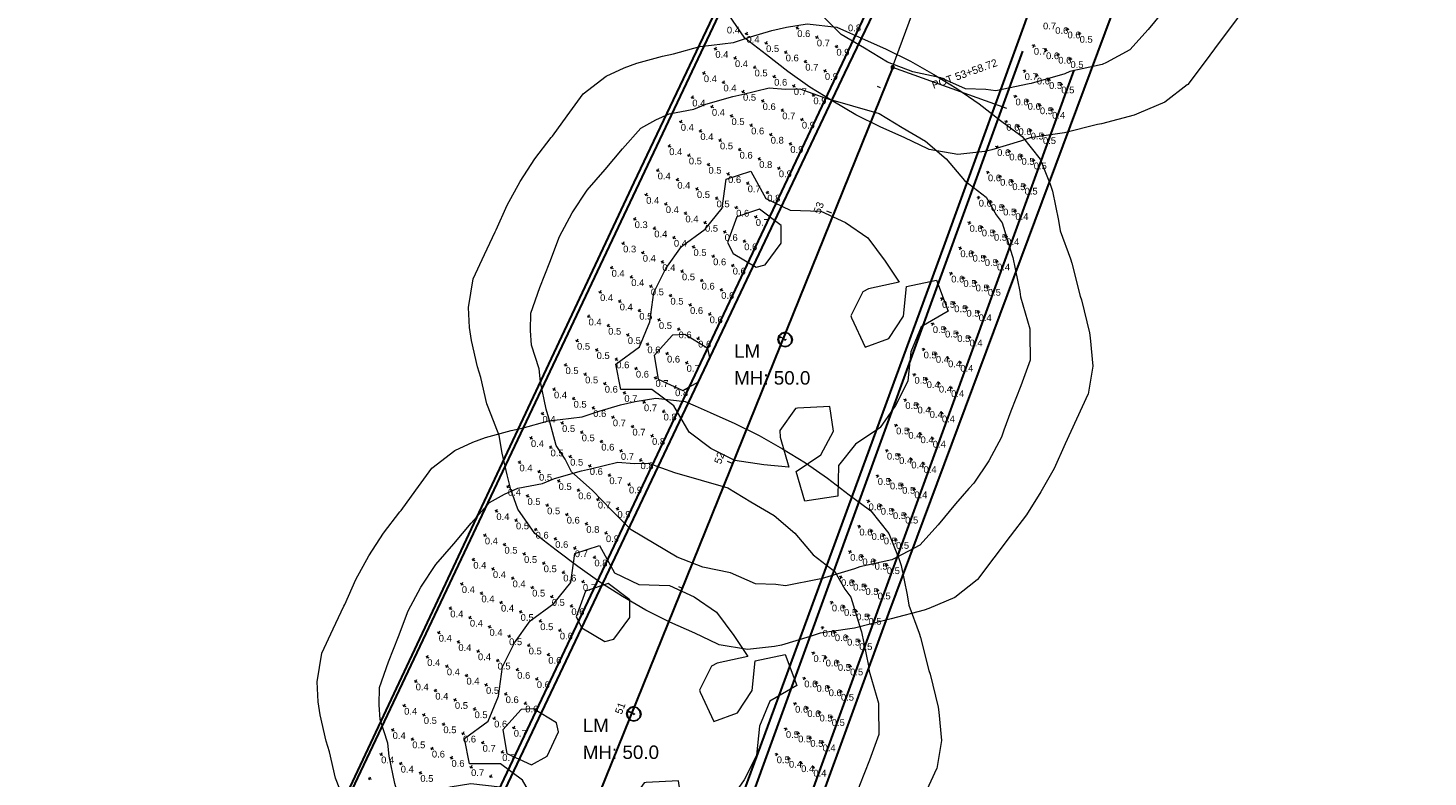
# Model space of a CAD drawing. Extents: x 11759 to 13757, y -2685 to 8839.
# Tile 8 of 58: x 11759 to 12279, y 4639 to 4918. Entities that reach past the tile are written whole.
import ezdxf

# ---------------------------------------------------------------- set-up
doc = ezdxf.new("R2010")
doc.units = 0
doc.header["$MEASUREMENT"] = 0
for name, color, linetype, lineweight in [('AGI32-115446_BK001 - Copy -- 2023-Jan-03 22h-01m-38s-DRAWING', 7, 'Continuous', 0), ('AGI32-Project_1-CALCPTS', 7, 'Continuous', 0), ('AGI32-Project_1-DRAWING', 7, 'Continuous', 0), ('AGI32-Project_1-LUMINAIRE', 7, 'Continuous', 0), ('AGI32-Project_1-MARKPOINT', 7, 'Continuous', 0), ('AGI32-Project_1-POLE_PENDANT', 7, 'Continuous', 0), ('AGI32-Project_1-STATISTICAL_AREA', 7, 'Continuous', 0), ('AGI32-Project_1-TEMPLATE', 7, 'Continuous', 0)]:
    doc.layers.add(name, color=color, linetype=linetype, lineweight=lineweight)
doc.styles.add('AGI32-Arial', font='arial.ttf')

# ---------------------------------------------------------------- blocks, each defined once
blk = doc.blocks.new('AGI32-ID1buv4w-Project_1-STATISTICAL_AREA-SR 159 - EB')
at = {"layer": 'AGI32-Project_1-STATISTICAL_AREA', "color": 7, "linetype": 'Continuous', "lineweight": 30}
for p, q in [((-1.79, 3057.32), (102.49, 3345.02)), ((79.4, 3194.3), (-22.39, 2921.24)), ((-147.03, 2661.63), (-1.79, 3057.32)), ((-22.39, 2921.24), (-120.55, 2651.43))]:
    blk.add_line(p, q, dxfattribs=at)
blk = doc.blocks.new('AGI32-ID1buv4w-Project_1-STATISTICAL_AREA-SR 159 - WB')
at = {"layer": 'AGI32-Project_1-STATISTICAL_AREA', "color": 7, "linetype": 'Continuous', "lineweight": 30}
for p, q in [((113.59, 3439.11), (-38.7, 3121.74)), ((-116.76, 3081.22), (-22.02, 3280.84)), ((-38.7, 3121.74), (-247.85, 2680.79)), ((-293.14, 2705.82), (-116.76, 3081.22))]:
    blk.add_line(p, q, dxfattribs=at)
blk = doc.blocks.new('AGI32-ID1buv4w-Project_1-LUMINAIRE-LM_Template1')
at = {"layer": 'AGI32-Project_1-TEMPLATE', "color": 1, "linetype": 'ByBlock', "lineweight": 0}
for p, q in [((-50, 104.94, -50), (-40, 109.5, -50)), ((-40, 109.5, -50), (-36.02, 109.99, -50)), ((-36.02, 109.99, -50), (-30, 110.68, -50)), ((-30, 110.68, -50), (-20, 111.88, -50)), ((-20, 111.88, -50), (-10, 112.73, -50)), ((-10, 112.73, -50), (0, 112.91, -50)), ((0, 112.91, -50), (10, 112.83, -50)), ((10, 112.83, -50), (20, 112.09, -50)), ((20, 112.09, -50), (30, 110.85, -50)), ((30, 110.85, -50), (39.4, 109.99, -50)), ((39.4, 109.99, -50), (40, 109.93, -50)), ((40, 109.93, -50), (49.99, 106.1, -50)), ((-55.96, 99.99, -50), (-50, 104.94, -50)), ((49.99, 106.1, -50), (58.01, 99.99, -50)), ((-59.99, 96.08, -50), (-55.96, 99.99, -50)), ((58.01, 99.99, -50), (59.99, 98.21, -50)), ((-65.67, 89.99, -50), (-59.99, 96.08, -50)), ((59.99, 98.21, -50), (67.49, 89.99, -50)), ((-69.99, 85.03, -50), (-65.67, 89.99, -50)), ((67.49, 89.99, -50), (69.99, 87, -50)), ((-76.51, 79.99, -50), (-69.99, 85.03, -50)), ((69.99, 87, -50), (78.64, 79.99, -50)), ((-79.99, 77.26, -50), (-76.51, 79.99, -50)), ((78.64, 79.99, -50), (79.99, 78.89, -50)), ((79.99, 78.89, -50), (88.87, 69.99, -50)), ((-86.94, 69.99, -50), (-79.99, 77.26, -50)), ((-89.99, 67.14, -50), (-86.94, 69.99, -50)), ((88.87, 69.99, -50), (89.99, 68.99, -50)), ((89.99, 68.99, -50), (98.78, 59.99, -50)), ((-96.87, 59.99, -50), (-89.99, 67.14, -50)), ((-99.99, 56.1, -50), (-96.87, 59.99, -50)), ((98.78, 59.99, -50), (99.99, 58.51, -50)), ((99.99, 58.51, -50), (106.17, 49.99, -50)), ((-104.18, 49.99, -50), (-99.99, 56.1, -50)), ((-108.13, 40, -50), (-104.18, 49.99, -50)), ((106.17, 49.99, -50), (109.99, 40.21, -50)), ((-109.13, 30, -50), (-108.13, 40, -50)), ((109.99, 40.21, -50), (110.07, 40, -50)), ((110.07, 40, -50), (111.13, 30, -50)), ((-109.99, 20.7, -50), (-109.13, 30, -50)), ((111.13, 30, -50), (112.21, 20, -50)), ((-111.26, 10, -50), (-110.07, 20, -50)), ((-110.07, 20, -50), (-109.99, 20.7, -50)), ((112.21, 20, -50), (113.29, 10, -50)), ((-111.61, 0, -50), (-111.26, 10, -50)), ((113.29, 10, -50), (113.56, 0, -50)), ((-111.26, -10, -50), (-111.61, 0, -50)), ((113.56, 0, -50), (113.29, -10, -50)), ((-110.07, -20, -50), (-111.26, -10, -50)), ((113.29, -10, -50), (112.21, -20, -50)), ((-109.99, -20.7, -50), (-110.07, -20, -50)), ((-109.13, -30, -50), (-109.99, -20.7, -50)), ((112.21, -20, -50), (111.13, -30, -50)), ((-108.13, -40, -50), (-109.13, -30, -50)), ((111.13, -30, -50), (110.07, -40, -50)), ((-104.18, -50, -50), (-108.13, -40, -50)), ((109.99, -40.21, -50), (106.17, -50, -50)), ((110.07, -40, -50), (109.99, -40.21, -50)), ((-99.99, -56.1, -50), (-104.18, -50, -50)), ((106.17, -50, -50), (99.99, -58.51, -50)), ((-96.87, -59.99, -50), (-99.99, -56.1, -50)), ((-89.99, -67.14, -50), (-96.87, -59.99, -50)), ((98.78, -59.99, -50), (89.99, -68.99, -50)), ((99.99, -58.51, -50), (98.78, -59.99, -50)), ((-86.94, -69.99, -50), (-89.99, -67.14, -50)), ((-79.99, -77.26, -50), (-86.94, -69.99, -50)), ((88.87, -69.99, -50), (79.99, -78.89, -50)), ((89.99, -68.99, -50), (88.87, -69.99, -50)), ((-76.51, -79.99, -50), (-79.99, -77.26, -50)), ((-69.99, -85.03, -50), (-76.51, -79.99, -50)), ((78.64, -79.99, -50), (69.99, -87, -50)), ((79.99, -78.89, -50), (78.64, -79.99, -50)), ((-65.67, -89.99, -50), (-69.99, -85.03, -50)), ((69.99, -87, -50), (67.49, -89.99, -50)), ((-59.99, -96.08, -50), (-65.67, -89.99, -50)), ((67.49, -89.99, -50), (59.99, -98.21, -50)), ((-55.96, -99.99, -50), (-59.99, -96.08, -50)), ((59.99, -98.21, -50), (58.01, -99.99, -50)), ((-50, -104.94, -50), (-55.96, -99.99, -50)), ((58.01, -99.99, -50), (49.99, -106.1, -50)), ((-40, -109.5, -50), (-50, -104.94, -50)), ((49.99, -106.1, -50), (40, -109.93, -50)), ((-36.02, -109.99, -50), (-40, -109.5, -50)), ((-30, -110.68, -50), (-36.02, -109.99, -50)), ((-20, -111.88, -50), (-30, -110.68, -50)), ((-10, -112.73, -50), (-20, -111.88, -50)), ((0, -112.91, -50), (-10, -112.73, -50)), ((10, -112.83, -50), (0, -112.91, -50)), ((20, -112.09, -50), (10, -112.83, -50)), ((30, -110.85, -50), (20, -112.09, -50)), ((39.4, -109.99, -50), (30, -110.85, -50)), ((40, -109.93, -50), (39.4, -109.99, -50))]:
    blk.add_line(p, q, dxfattribs=at)
at = {"layer": 'AGI32-Project_1-TEMPLATE', "color": 5, "linetype": 'ByBlock', "lineweight": 0}
for p, q in [((-20, 87.43, -50), (-10, 89.98, -50)), ((-10, 89.98, -50), (0, 89.96, -50)), ((0, 89.96, -50), (10, 89.99, -50)), ((10, 89.99, -50), (20, 88.29, -50)), ((-40, 82.85, -50), (-30, 84.75, -50)), ((-30, 84.75, -50), (-20, 87.43, -50)), ((20, 88.29, -50), (30, 84.86, -50)), ((30, 84.86, -50), (40, 83.65, -50)), ((40, 83.65, -50), (46.61, 79.99, -50)), ((-50, 77.33, -50), (-44.52, 79.99, -50)), ((-44.52, 79.99, -50), (-40, 82.85, -50)), ((46.61, 79.99, -50), (49.99, 78.56, -50)), ((49.99, 78.56, -50), (59.42, 69.99, -50)), ((-57.49, 69.99, -50), (-50, 77.33, -50)), ((-67.06, 59.99, -50), (-59.99, 67.64, -50)), ((-59.99, 67.64, -50), (-57.49, 69.99, -50)), ((59.42, 69.99, -50), (59.99, 69.5, -50)), ((59.99, 69.5, -50), (68.77, 59.99, -50)), ((-69.99, 56.1, -50), (-67.06, 59.99, -50)), ((68.77, 59.99, -50), (69.99, 58.35, -50)), ((69.99, 58.35, -50), (78.97, 49.99, -50)), ((-76.9, 49.99, -50), (-69.99, 56.1, -50)), ((-79.99, 45.51, -50), (-76.9, 49.99, -50)), ((78.97, 49.99, -50), (79.99, 48.41, -50)), ((79.99, 48.41, -50), (85.03, 40, -50)), ((-83.19, 40, -50), (-79.99, 45.51, -50)), ((-85.15, 30, -50), (-83.19, 40, -50)), ((85.03, 40, -50), (86.99, 30, -50)), ((-86.82, 20, -50), (-85.15, 30, -50)), ((86.99, 30, -50), (88.58, 20, -50)), ((-88.57, 10, -50), (-86.82, 20, -50)), ((88.58, 20, -50), (89.99, 12.61, -50)), ((89.99, 12.61, -50), (90.52, 10, -50)), ((-89.09, 0, -50), (-88.57, 10, -50)), ((90.52, 10, -50), (91.07, 0, -50)), ((-88.57, -10, -50), (-89.09, 0, -50)), ((91.07, 0, -50), (90.52, -10, -50)), ((-86.82, -20, -50), (-88.57, -10, -50)), ((90.52, -10, -50), (89.99, -12.61, -50)), ((89.99, -12.61, -50), (88.58, -20, -50)), ((-85.15, -30, -50), (-86.82, -20, -50)), ((88.58, -20, -50), (86.99, -30, -50)), ((-83.19, -40, -50), (-85.15, -30, -50)), ((86.99, -30, -50), (85.03, -40, -50)), ((-79.99, -45.51, -50), (-83.19, -40, -50)), ((85.03, -40, -50), (79.99, -48.41, -50)), ((-76.9, -50, -50), (-79.99, -45.51, -50)), ((-69.99, -56.1, -50), (-76.9, -50, -50)), ((78.97, -50, -50), (69.99, -58.35, -50)), ((79.99, -48.41, -50), (78.97, -50, -50)), ((-67.06, -59.99, -50), (-69.99, -56.1, -50)), ((-59.99, -67.64, -50), (-67.06, -59.99, -50)), ((68.77, -59.99, -50), (59.99, -69.5, -50)), ((69.99, -58.35, -50), (68.77, -59.99, -50)), ((-57.49, -69.99, -50), (-59.99, -67.64, -50)), ((-50, -77.33, -50), (-57.49, -69.99, -50)), ((59.42, -69.99, -50), (49.99, -78.56, -50)), ((59.99, -69.5, -50), (59.42, -69.99, -50)), ((-44.52, -79.99, -50), (-50, -77.33, -50)), ((-40, -82.85, -50), (-44.52, -79.99, -50)), ((-30, -84.75, -50), (-40, -82.85, -50)), ((46.61, -79.99, -50), (40, -83.65, -50)), ((49.99, -78.56, -50), (46.61, -79.99, -50)), ((-20, -87.43, -50), (-30, -84.75, -50)), ((-10, -89.98, -50), (-20, -87.43, -50)), ((20, -88.29, -50), (10, -89.99, -50)), ((30, -84.86, -50), (20, -88.29, -50)), ((40, -83.65, -50), (30, -84.86, -50)), ((0, -89.96, -50), (-10, -89.98, -50)), ((10, -89.99, -50), (0, -89.96, -50))]:
    blk.add_line(p, q, dxfattribs=at)
at = {"layer": 'AGI32-Project_1-TEMPLATE', "color": 3, "linetype": 'ByBlock', "lineweight": 0}
for p, q in [((-46.32, 40, -50), (-40, 47.15, -50)), ((-40, 47.15, -50), (-30, 41.31, -50)), ((-20, 42.3, -50), (-10, 47.77, -50)), ((-10, 47.77, -50), (0, 48.88, -50)), ((0, 48.88, -50), (10, 48.16, -50)), ((10, 48.16, -50), (20, 44.03, -50)), ((31.6, 40, -50), (40, 47.79, -50)), ((40, 47.79, -50), (49.57, 40, -50)), ((-30, 41.31, -50), (-20, 42.3, -50)), ((20, 44.03, -50), (28.43, 40, -50)), ((-42.07, 30, -50), (-46.32, 40, -50)), ((-30, 36.78, -50), (-35.74, 30, -50)), ((-20, 35.69, -50), (-30, 36.78, -50)), ((28.43, 40, -50), (20, 32.04, -50)), ((36.32, 30, -50), (31.6, 40, -50)), ((49.57, 40, -50), (43.99, 30, -50)), ((-16.6, 30, -50), (-20, 35.69, -50)), ((20, 32.04, -50), (18.63, 30, -50)), ((-43.55, 20, -50), (-42.07, 30, -50)), ((-35.74, 30, -50), (-33.8, 20, -50)), ((-17.63, 20, -50), (-16.6, 30, -50)), ((18.63, 30, -50), (19.43, 20, -50)), ((35.83, 20, -50), (36.32, 30, -50)), ((43.99, 30, -50), (45.35, 20, -50)), ((-47.85, 10, -50), (-43.55, 20, -50)), ((-33.8, 20, -50), (-30, 17.54, -50)), ((-30, 17.54, -50), (-20, 17.59, -50)), ((-20, 17.59, -50), (-17.63, 20, -50)), ((19.43, 20, -50), (20, 19.48, -50)), ((20, 19.48, -50), (30, 12.84, -50)), ((30, 12.84, -50), (35.83, 20, -50)), ((45.35, 20, -50), (49.99, 10.16, -50)), ((-48.64, 0, -50), (-47.85, 10, -50)), ((49.99, 10.16, -50), (50.05, 10, -50)), ((50.05, 10, -50), (50.72, 0, -50)), ((-47.85, -10, -50), (-48.64, 0, -50)), ((50.72, 0, -50), (50.05, -10, -50)), ((-43.55, -20, -50), (-47.85, -10, -50)), ((49.99, -10.16, -50), (45.35, -20, -50)), ((50.05, -10, -50), (49.99, -10.16, -50)), ((30, -12.84, -50), (20, -19.48, -50)), ((35.83, -20, -50), (30, -12.84, -50)), ((-42.07, -30, -50), (-43.55, -20, -50)), ((-33.8, -20, -50), (-35.74, -30, -50)), ((-30, -17.54, -50), (-33.8, -20, -50)), ((-20, -17.59, -50), (-30, -17.54, -50)), ((-17.63, -20, -50), (-20, -17.59, -50)), ((-16.6, -30, -50), (-17.63, -20, -50)), ((19.43, -20, -50), (18.63, -30, -50)), ((20, -19.48, -50), (19.43, -20, -50)), ((36.32, -30, -50), (35.83, -20, -50)), ((45.35, -20, -50), (43.99, -30, -50)), ((-46.32, -40, -50), (-42.07, -30, -50)), ((-35.74, -30, -50), (-30, -36.78, -50)), ((-20, -35.69, -50), (-16.6, -30, -50)), ((18.63, -30, -50), (20, -32.04, -50)), ((31.6, -40, -50), (36.32, -30, -50)), ((43.99, -30, -50), (49.57, -40, -50)), ((-30, -36.78, -50), (-20, -35.69, -50)), ((20, -32.04, -50), (28.43, -40, -50)), ((-40, -47.15, -50), (-46.32, -40, -50)), ((-30, -41.31, -50), (-40, -47.15, -50)), ((-20, -42.3, -50), (-30, -41.31, -50)), ((28.43, -40, -50), (20, -44.03, -50)), ((40, -47.79, -50), (31.6, -40, -50)), ((49.57, -40, -50), (40, -47.79, -50)), ((-10, -47.77, -50), (-20, -42.3, -50)), ((20, -44.03, -50), (10, -48.16, -50)), ((0, -48.88, -50), (-10, -47.77, -50)), ((10, -48.16, -50), (0, -48.88, -50))]:
    blk.add_line(p, q, dxfattribs=at)
blk = doc.blocks.new('AGI32-ID1buv4w-Project_1-LUMINAIRE-LM_141')
at = {"layer": 'AGI32-Project_1-TEMPLATE', "color": 7, "linetype": 'ByBlock', "lineweight": 0}
blk.add_blockref('AGI32-ID1buv4w-Project_1-LUMINAIRE-LM_Template1', (0, 0), dxfattribs=at)
blk = doc.blocks.new('AGI32-ID1buv4w-Project_1-LUMINAIRE-LM_Symbol')
at = {"layer": 'AGI32-Project_1-LUMINAIRE', "color": 7, "linetype": 'ByBlock', "lineweight": 0}
for p, q in [((-0.78, 0.45, 0.3), (-0.9, 0, 0.3)), ((-0.78, 0.45), (-0.9, 0)), ((-0.9, 0, 0.3), (-0.78, 0.45, 0.3)), ((-0.9, 0, 0.3), (-0.78, -0.45, 0.3)), ((-0.9, 0), (-0.9, 0, 0.3)), ((-0.9, 0), (-0.78, -0.45)), ((-0.78, -0.45, 0.3), (-0.9, 0, 0.3)), ((-0.9, 0, 0.3), (-0.9, 0)), ((-0.73, 0.4), (-0.85, 0)), ((-0.85, 0), (-0.73, -0.4)), ((-0.45, 0.78, 0.3), (-0.78, 0.45, 0.3)), ((-0.45, 0.78), (-0.78, 0.45)), ((-0.78, 0.45, 0.3), (-0.45, 0.78, 0.3)), ((-0.78, 0.45), (-0.78, 0.45, 0.3)), ((-0.78, 0.45, 0.3), (-0.78, 0.45)), ((-0.4, 0.73), (-0.73, 0.4)), ((0, 0.9, 0.3), (-0.45, 0.78, 0.3)), ((0, 0.9), (-0.45, 0.78)), ((-0.45, 0.78, 0.3), (0, 0.9, 0.3)), ((-0.45, 0.78), (-0.45, 0.78, 0.3)), ((-0.45, 0.78, 0.3), (-0.45, 0.78)), ((0, 0.85), (-0.4, 0.73)), ((-0.1, 0), (0.1, 0)), ((0.45, 0.78, 0.3), (0, 0.9, 0.3)), ((0.45, 0.78), (0, 0.9)), ((0, 0.9), (0, 0.9, 0.3)), ((0, 0.9, 0.3), (0.45, 0.78, 0.3)), ((0, 0.9, 0.3), (0, 0.9)), ((0.4, 0.73), (0, 0.85)), ((0, -0.1), (0, 0.1)), ((0, 0.1), (0.1, 0)), ((0, -0.1), (0.1, 0)), ((0.73, 0.4), (0.4, 0.73)), ((0.78, 0.45, 0.3), (0.45, 0.78, 0.3)), ((0.78, 0.45), (0.45, 0.78)), ((0.45, 0.78), (0.45, 0.78, 0.3)), ((0.45, 0.78, 0.3), (0.78, 0.45, 0.3)), ((0.45, 0.78, 0.3), (0.45, 0.78)), ((0.85, 0), (0.73, 0.4)), ((0.73, -0.4), (0.85, 0)), ((0.9, 0, 0.3), (0.78, 0.45, 0.3)), ((0.9, 0), (0.78, 0.45)), ((0.78, 0.45), (0.78, 0.45, 0.3)), ((0.78, 0.45, 0.3), (0.9, 0, 0.3)), ((0.78, 0.45, 0.3), (0.78, 0.45)), ((0.78, -0.45, 0.3), (0.9, 0, 0.3)), ((0.78, -0.45), (0.9, 0)), ((0.9, 0, 0.3), (0.78, -0.45, 0.3)), ((0.9, 0, 0.3), (0.9, 0)), ((0.9, 0), (0.9, 0, 0.3)), ((-0.78, -0.45, 0.3), (-0.45, -0.78, 0.3)), ((-0.78, -0.45), (-0.78, -0.45, 0.3)), ((-0.78, -0.45), (-0.45, -0.78)), ((-0.45, -0.78, 0.3), (-0.78, -0.45, 0.3)), ((-0.78, -0.45, 0.3), (-0.78, -0.45)), ((-0.73, -0.4), (-0.4, -0.73)), ((-0.45, -0.78, 0.3), (0, -0.9, 0.3)), ((-0.45, -0.78), (-0.45, -0.78, 0.3)), ((-0.45, -0.78), (0, -0.9)), ((0, -0.9, 0.3), (-0.45, -0.78, 0.3)), ((-0.45, -0.78, 0.3), (-0.45, -0.78)), ((-0.4, -0.73), (0, -0.85)), ((0, -0.85), (0.4, -0.73)), ((0, -0.9, 0.3), (0.45, -0.78, 0.3)), ((0, -0.9), (0.45, -0.78)), ((0.45, -0.78, 0.3), (0, -0.9, 0.3)), ((0, -0.9), (0, -0.9, 0.3)), ((0, -0.9, 0.3), (0, -0.9)), ((0.4, -0.73), (0.73, -0.4)), ((0.45, -0.78, 0.3), (0.78, -0.45, 0.3)), ((0.45, -0.78), (0.78, -0.45)), ((0.78, -0.45, 0.3), (0.45, -0.78, 0.3)), ((0.45, -0.78), (0.45, -0.78, 0.3)), ((0.45, -0.78, 0.3), (0.45, -0.78)), ((0.78, -0.45), (0.78, -0.45, 0.3)), ((0.78, -0.45, 0.3), (0.78, -0.45))]:
    blk.add_line(p, q, dxfattribs=at)
blk = doc.blocks.new('AGI32-ID1buv4w-Project_1-LUMINAIRE-LM_142-1')
at = {"layer": 'AGI32-Project_1-LUMINAIRE', "color": 7, "linetype": 'ByBlock', "lineweight": 0, "xscale": 3, "yscale": 3, "zscale": 3}
blk.add_blockref('AGI32-ID1buv4w-Project_1-LUMINAIRE-LM_Symbol', (0, 0), dxfattribs=at)
blk = doc.blocks.new('AGI32-ID1buv4w-Project_1-LUMINAIRE-LM_142_Labels')
at = {"layer": 'AGI32-Project_1-LUMINAIRE', "color": 7, "linetype": 'ByBlock', "lineweight": 0, "char_height": 5, "attachment_point": 1, "style": 'AGI32-Arial'}
for s, insert in [('LM', (-16.4, -3.27, 50)), ('MH: 50.0', (-16.4, -13.27, 50))]:
    blk.add_mtext(s, dxfattribs=dict(at, insert=insert))
blk = doc.blocks.new('AGI32-ID1buv4w-Project_1-LUMINAIRE-LM_142')
at = {"layer": 'AGI32-Project_1-POLE_PENDANT', "color": 7, "linetype": 'ByBlock', "lineweight": 0}
for q in [(3, 0), (0, 0, -50)]:
    blk.add_line((0, 0), q, dxfattribs=at)
at = {"layer": 'AGI32-Project_1-LUMINAIRE', "color": 7, "linetype": 'ByBlock', "lineweight": 0, "rotation": 30.79570649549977}
blk.add_blockref('AGI32-ID1buv4w-Project_1-LUMINAIRE-LM_142_Labels', (0, 0, -50), dxfattribs=at)
at = {"layer": 'AGI32-Project_1-LUMINAIRE', "color": 7, "linetype": 'ByBlock', "lineweight": 0}
blk.add_blockref('AGI32-ID1buv4w-Project_1-LUMINAIRE-LM_142-1', (3, 0), dxfattribs=at)
at = {"layer": 'AGI32-Project_1-TEMPLATE', "color": 7, "linetype": 'ByBlock', "lineweight": 0}
blk.add_blockref('AGI32-ID1buv4w-Project_1-LUMINAIRE-LM_Template1', (0, 0), dxfattribs=at)
blk = doc.blocks.new('AGI32-ID1buv4w-Project_1-LUMINAIRE-LM_145-1')
at = {"layer": 'AGI32-Project_1-LUMINAIRE', "color": 7, "linetype": 'ByBlock', "lineweight": 0, "xscale": 3, "yscale": 3, "zscale": 3}
blk.add_blockref('AGI32-ID1buv4w-Project_1-LUMINAIRE-LM_Symbol', (0, 0), dxfattribs=at)
blk = doc.blocks.new('AGI32-ID1buv4w-Project_1-LUMINAIRE-LM_145_Labels')
at = {"layer": 'AGI32-Project_1-LUMINAIRE', "color": 7, "linetype": 'ByBlock', "lineweight": 0, "char_height": 5, "attachment_point": 1, "style": 'AGI32-Arial'}
for s, insert in [('LM', (-16.4, -3.27, 50)), ('MH: 50.0', (-16.4, -13.27, 50))]:
    blk.add_mtext(s, dxfattribs=dict(at, insert=insert))
blk = doc.blocks.new('AGI32-ID1buv4w-Project_1-LUMINAIRE-LM_145')
at = {"layer": 'AGI32-Project_1-POLE_PENDANT', "color": 7, "linetype": 'ByBlock', "lineweight": 0}
for q in [(3, 0), (0, 0, -50)]:
    blk.add_line((0, 0), q, dxfattribs=at)
at = {"layer": 'AGI32-Project_1-LUMINAIRE', "color": 7, "linetype": 'ByBlock', "lineweight": 0, "rotation": 30.79570649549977}
blk.add_blockref('AGI32-ID1buv4w-Project_1-LUMINAIRE-LM_145_Labels', (0, 0, -50), dxfattribs=at)
at = {"layer": 'AGI32-Project_1-LUMINAIRE', "color": 7, "linetype": 'ByBlock', "lineweight": 0}
blk.add_blockref('AGI32-ID1buv4w-Project_1-LUMINAIRE-LM_145-1', (3, 0), dxfattribs=at)
at = {"layer": 'AGI32-Project_1-TEMPLATE', "color": 7, "linetype": 'ByBlock', "lineweight": 0}
blk.add_blockref('AGI32-ID1buv4w-Project_1-LUMINAIRE-LM_Template1', (0, 0), dxfattribs=at)
blk = doc.blocks.new('AGI32-ID1buv4w-Project_1-LUMINAIRE-LM_143')
at = {"layer": 'AGI32-Project_1-TEMPLATE', "color": 7, "linetype": 'ByBlock', "lineweight": 0}
blk.add_blockref('AGI32-ID1buv4w-Project_1-LUMINAIRE-LM_Template1', (0, 0), dxfattribs=at)
blk = doc.blocks.new('AGI32-ID1buv4w-MARKPOINT')
at = {"layer": 'AGI32-Project_1-MARKPOINT', "color": 0, "linetype": 'Continuous', "lineweight": 0}
for p, q in [((-0.125, 0), (0.125, 0)), ((0, -0.125), (0, 0.125))]:
    blk.add_line(p, q, dxfattribs=at)
blk = doc.blocks.new('AGI32-ID1buv4w-Project_1-CALCPTS-US 159 EB - STA 49+00 TO STA 55+00_Luminance')
at = {"layer": 'AGI32-Project_1-MARKPOINT', "color": 154, "linetype": 'Continuous', "lineweight": 0, "xscale": 5, "yscale": 5, "zscale": 5, "rotation": 70.05905843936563}
for p in [(44.11, 3138.09), (48.64, 3136.45), (31.63, 3131.98), (36.16, 3130.34), (40.7, 3128.69), (45.23, 3127.05), (28.22, 3122.58), (32.75, 3120.93), (37.29, 3119.29), (41.82, 3117.64), (24.81, 3113.18), (29.34, 3111.53), (33.88, 3109.89), (21.4, 3103.78), (38.41, 3108.24), (25.93, 3102.13), (30.47, 3100.49), (35, 3098.84), (17.99, 3094.38), (22.52, 3092.73), (27.05, 3091.09), (31.59, 3089.44), (14.58, 3084.98), (19.11, 3083.33), (23.64, 3081.69), (28.18, 3080.04), (11.16, 3075.58), (15.7, 3073.93), (20.23, 3072.29), (24.77, 3070.64), (7.75, 3066.18), (12.29, 3064.53), (16.82, 3062.89), (4.34, 3056.78), (21.36, 3061.24), (8.88, 3055.13), (13.41, 3053.49), (17.95, 3051.84), (0.93, 3047.38), (5.47, 3045.73), (10, 3044.09), (14.54, 3042.44), (-2.48, 3037.98), (2.06, 3036.33), (6.59, 3034.69), (11.13, 3033.04), (-5.89, 3028.58), (-1.35, 3026.93), (3.18, 3025.29), (7.72, 3023.64), (-9.3, 3019.18), (-4.76, 3017.53), (-0.23, 3015.89), (4.3, 3014.24), (-12.71, 3009.78), (-8.17, 3008.13), (-3.64, 3006.49), (0.9, 3004.84), (-16.12, 3000.38), (-11.59, 2998.73), (-7.05, 2997.08), (-2.52, 2995.44), (-19.53, 2990.97), (-14.99, 2989.33), (-10.46, 2987.68), (-5.93, 2986.04), (-22.94, 2981.57), (-18.41, 2979.93), (-13.87, 2978.28), (-9.34, 2976.64), (-26.35, 2972.17), (-21.82, 2970.53), (-17.28, 2968.88), (-12.75, 2967.24), (-29.76, 2962.77), (-25.23, 2961.13), (-20.69, 2959.48), (-33.17, 2953.37), (-16.16, 2957.84), (-28.64, 2951.73), (-24.1, 2950.08), (-19.57, 2948.44), (-36.58, 2943.97), (-32.05, 2942.33), (-27.51, 2940.68), (-22.98, 2939.04), (-39.99, 2934.57), (-35.46, 2932.93), (-30.92, 2931.28), (-26.39, 2929.64), (-43.4, 2925.17), (-38.87, 2923.53), (-34.34, 2921.88), (-29.8, 2920.24), (-46.81, 2915.77), (-42.28, 2914.13), (-37.74, 2912.48), (-50.23, 2906.37), (-33.21, 2910.84), (-45.69, 2904.72), (-41.16, 2903.08), (-36.62, 2901.43), (-53.64, 2896.97), (-49.1, 2895.32), (-44.57, 2893.68), (-40.03, 2892.03), (-57.05, 2887.57), (-52.51, 2885.92), (-47.98, 2884.28), (-43.44, 2882.63), (-60.46, 2878.17), (-55.92, 2876.52), (-51.39, 2874.88), (-46.85, 2873.23), (-63.87, 2868.77), (-59.33, 2867.12), (-54.8, 2865.48), (-50.26, 2863.83)]:
    blk.add_blockref('AGI32-ID1buv4w-MARKPOINT', p, dxfattribs=at)
at = {"layer": 'AGI32-Project_1-CALCPTS', "color": 154, "linetype": 'Continuous', "lineweight": 0, "char_height": 2.5, "attachment_point": 1, "style": 'AGI32-Arial'}
for s, insert in [('0.7', (35.04, 3140.55)), ('0.6', (39.57, 3138.9)), ('0.6', (44.11, 3137.26)), ('0.5', (48.64, 3135.61)), ('0.7', (31.63, 3131.15)), ('0.6', (36.16, 3129.5)), ('0.6', (40.7, 3127.86)), ('0.5', (45.23, 3126.21)), ('0.7', (28.22, 3121.75)), ('0.6', (32.75, 3120.1)), ('0.5', (37.29, 3118.46)), ('0.5', (41.82, 3116.81)), ('0.6', (24.81, 3112.35)), ('0.6', (29.34, 3110.7)), ('0.5', (33.88, 3109.06)), ('0.4', (38.41, 3107.41)), ('0.6', (21.4, 3102.95)), ('0.6', (25.93, 3101.3)), ('0.5', (30.47, 3099.66)), ('0.5', (35, 3098.01)), ('0.6', (17.99, 3093.55)), ('0.6', (22.52, 3091.9)), ('0.5', (27.05, 3090.26)), ('0.6', (14.58, 3084.14)), ('0.5', (31.59, 3088.61)), ('0.6', (19.11, 3082.5)), ('0.5', (23.64, 3080.85)), ('0.5', (28.18, 3079.21)), ('0.6', (11.16, 3074.74)), ('0.5', (15.7, 3073.1)), ('0.5', (20.23, 3071.45)), ('0.4', (24.77, 3069.81)), ('0.6', (7.75, 3065.34)), ('0.5', (12.29, 3063.7)), ('0.5', (16.82, 3062.05)), ('0.4', (21.36, 3060.41)), ('0.6', (4.34, 3055.94)), ('0.5', (8.88, 3054.3)), ('0.5', (13.41, 3052.65)), ('0.4', (17.95, 3051.01)), ('0.6', (0.93, 3046.54)), ('0.5', (5.47, 3044.9)), ('0.5', (10, 3043.25)), ('0.5', (-2.48, 3037.14)), ('0.5', (14.54, 3041.61)), ('0.5', (2.06, 3035.5)), ('0.5', (6.59, 3033.85)), ('0.4', (11.13, 3032.21)), ('0.5', (-5.89, 3027.74)), ('0.5', (-1.35, 3026.1)), ('0.5', (3.18, 3024.45)), ('0.4', (7.72, 3022.81)), ('0.5', (-9.3, 3018.34)), ('0.4', (-4.76, 3016.7)), ('0.4', (-0.23, 3015.05)), ('0.4', (4.3, 3013.41)), ('0.5', (-12.71, 3008.94)), ('0.4', (-8.17, 3007.3)), ('0.4', (-3.64, 3005.65)), ('0.4', (0.9, 3004.01)), ('0.5', (-16.12, 2999.54)), ('0.4', (-11.59, 2997.9)), ('0.4', (-7.05, 2996.25)), ('0.5', (-19.53, 2990.14)), ('0.4', (-2.52, 2994.61)), ('0.4', (-14.99, 2988.5)), ('0.4', (-10.46, 2986.85)), ('0.4', (-5.93, 2985.21)), ('0.5', (-22.94, 2980.74)), ('0.4', (-18.41, 2979.1)), ('0.4', (-13.87, 2977.45)), ('0.4', (-9.34, 2975.8)), ('0.5', (-26.35, 2971.34)), ('0.5', (-21.82, 2969.69)), ('0.5', (-17.28, 2968.05)), ('0.4', (-12.75, 2966.4)), ('0.6', (-29.76, 2961.94)), ('0.5', (-25.23, 2960.29)), ('0.5', (-20.69, 2958.65)), ('0.5', (-16.16, 2957)), ('0.6', (-33.17, 2952.54)), ('0.6', (-28.64, 2950.89)), ('0.5', (-24.1, 2949.25)), ('0.6', (-36.58, 2943.14)), ('0.5', (-19.57, 2947.6)), ('0.6', (-32.05, 2941.49)), ('0.5', (-27.51, 2939.85)), ('0.5', (-22.98, 2938.2)), ('0.6', (-39.99, 2933.74)), ('0.5', (-35.46, 2932.09)), ('0.5', (-30.92, 2930.45)), ('0.5', (-26.39, 2928.8)), ('0.6', (-43.4, 2924.34)), ('0.5', (-38.87, 2922.69)), ('0.5', (-34.34, 2921.05)), ('0.5', (-29.8, 2919.4)), ('0.6', (-46.81, 2914.94)), ('0.6', (-42.28, 2913.29)), ('0.5', (-37.74, 2911.65)), ('0.5', (-33.21, 2910)), ('0.7', (-50.23, 2905.54)), ('0.6', (-45.69, 2903.89)), ('0.5', (-41.16, 2902.25)), ('0.5', (-36.62, 2900.6)), ('0.6', (-53.64, 2896.14)), ('0.6', (-49.1, 2894.49)), ('0.6', (-44.57, 2892.85)), ('0.5', (-40.03, 2891.2)), ('0.6', (-57.05, 2886.74)), ('0.6', (-52.51, 2885.09)), ('0.5', (-47.98, 2883.45)), ('0.5', (-43.44, 2881.8)), ('0.5', (-60.46, 2877.34)), ('0.5', (-55.92, 2875.69)), ('0.5', (-51.39, 2874.05)), ('0.4', (-46.85, 2872.4)), ('0.5', (-63.87, 2867.94)), ('0.4', (-59.33, 2866.29)), ('0.4', (-54.8, 2864.64)), ('0.4', (-50.26, 2863))]:
    blk.add_mtext(s, dxfattribs=dict(at, insert=insert))
blk = doc.blocks.new('AGI32-ID1buv4w-Project_1-CALCPTS-US 159 WB - STA 55+00 TO STA 49+00_Luminance')
at = {"layer": 'AGI32-Project_1-MARKPOINT', "color": 154, "linetype": 'Continuous', "lineweight": 0, "xscale": 4.999999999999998, "yscale": 4.999999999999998, "zscale": 4.999999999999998, "rotation": 244.6562165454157}
for p in [(-75.11, 3136.43), (-56.26, 3138.57), (-48.98, 3135.12), (-86.67, 3130.84), (-67.83, 3132.98), (-60.54, 3129.53), (-41.7, 3131.67), (-79.39, 3127.39), (-53.26, 3126.08), (-90.95, 3121.8), (-72.11, 3123.94), (-64.82, 3120.49), (-45.98, 3122.63), (-83.67, 3118.35), (-76.39, 3114.9), (-57.54, 3117.04), (-95.23, 3112.77), (-87.95, 3109.32), (-69.1, 3111.45), (-50.26, 3113.59), (-99.51, 3103.73), (-80.67, 3105.87), (-61.82, 3108.01), (-54.54, 3104.56), (-92.23, 3100.28), (-73.38, 3102.42), (-66.1, 3098.97), (-103.8, 3094.69), (-84.95, 3096.83), (-77.66, 3093.38), (-58.82, 3095.52), (-96.51, 3091.24), (-70.38, 3089.93), (-108.08, 3085.65), (-89.23, 3087.79), (-81.94, 3084.34), (-63.1, 3086.48), (-100.79, 3082.2), (-93.51, 3078.75), (-74.66, 3080.89), (-112.36, 3076.62), (-105.07, 3073.17), (-86.22, 3075.3), (-67.38, 3077.44), (-116.64, 3067.58), (-97.79, 3069.72), (-78.94, 3071.86), (-71.66, 3068.41), (-109.35, 3064.13), (-90.51, 3066.27), (-83.22, 3062.82), (-120.92, 3058.54), (-102.07, 3060.68), (-94.79, 3057.23), (-75.94, 3059.37), (-113.63, 3055.09), (-106.35, 3051.64), (-87.5, 3053.78), (-125.2, 3049.5), (-99.07, 3048.19), (-80.22, 3050.33), (-117.91, 3046.05), (-110.63, 3042.6), (-91.78, 3044.74), (-84.5, 3041.29), (-129.48, 3040.47), (-122.19, 3037.02), (-103.35, 3039.16), (-133.76, 3031.43), (-114.91, 3033.57), (-96.06, 3035.7), (-88.78, 3032.26), (-126.47, 3027.98), (-107.63, 3030.12), (-100.34, 3026.67), (-138.04, 3022.39), (-119.19, 3024.53), (-111.91, 3021.08), (-93.06, 3023.22), (-130.76, 3018.94), (-123.47, 3015.49), (-104.62, 3017.63), (-142.32, 3013.35), (-135.04, 3009.9), (-116.19, 3012.04), (-97.34, 3014.18), (-127.75, 3006.45), (-108.91, 3008.59), (-101.62, 3005.14), (-146.6, 3004.32), (-139.32, 3000.87), (-120.47, 3003), (-113.19, 2999.55), (-150.88, 2995.28), (-132.03, 2997.42), (-105.9, 2996.11), (-143.6, 2991.83), (-124.75, 2993.97), (-117.47, 2990.52), (-155.16, 2986.24), (-136.31, 2988.38), (-129.03, 2984.93), (-110.18, 2987.07), (-147.88, 2982.79), (-140.59, 2979.34), (-121.75, 2981.48), (-159.44, 2977.2), (-152.16, 2973.75), (-133.31, 2975.89), (-114.46, 2978.03), (-144.88, 2970.3), (-126.03, 2972.44), (-118.75, 2968.99), (-163.72, 2968.17), (-156.44, 2964.72), (-137.59, 2966.85), (-130.31, 2963.41), (-168, 2959.13), (-149.16, 2961.27), (-123.03, 2959.95), (-160.72, 2955.68), (-141.87, 2957.82), (-134.59, 2954.37), (-172.28, 2950.09), (-153.44, 2952.23), (-146.15, 2948.78), (-127.31, 2950.92), (-165, 2946.64), (-157.72, 2943.19), (-138.87, 2945.33), (-176.56, 2941.05), (-169.28, 2937.6), (-150.43, 2939.74), (-131.59, 2941.88), (-180.84, 2932.01), (-162, 2934.15), (-143.15, 2936.29), (-135.87, 2932.84), (-173.56, 2928.57), (-154.71, 2930.7), (-147.43, 2927.26), (-185.12, 2922.98), (-166.28, 2925.12), (-159, 2921.67), (-140.15, 2923.8), (-177.84, 2919.53), (-151.71, 2918.22), (-189.41, 2913.94), (-170.56, 2916.08), (-163.28, 2912.63), (-144.43, 2914.77), (-182.12, 2910.49), (-174.84, 2907.04), (-155.99, 2909.18), (-193.69, 2904.9), (-186.4, 2901.45), (-167.56, 2903.59), (-148.71, 2905.73), (-197.97, 2895.86), (-179.12, 2898), (-160.27, 2900.14), (-152.99, 2896.69), (-190.68, 2892.42), (-171.84, 2894.55), (-164.55, 2891.1), (-202.25, 2886.83), (-183.4, 2888.97), (-176.12, 2885.52), (-157.27, 2887.66), (-194.96, 2883.38), (-187.68, 2879.93), (-168.83, 2882.07), (-206.53, 2877.79), (-180.4, 2876.48), (-161.55, 2878.62), (-199.24, 2874.34), (-191.96, 2870.89), (-173.11, 2873.03), (-165.83, 2869.58), (-210.81, 2868.75), (-203.53, 2865.3), (-184.68, 2867.44), (-215.09, 2859.72), (-196.24, 2861.85), (-177.4, 2863.99), (-170.11, 2860.54)]:
    blk.add_blockref('AGI32-ID1buv4w-MARKPOINT', p, dxfattribs=at)
at = {"layer": 'AGI32-Project_1-CALCPTS', "color": 154, "linetype": 'Continuous', "lineweight": 0, "char_height": 2.5, "attachment_point": 1, "style": 'AGI32-Arial'}
for s, insert in [('0.4', (-82.39, 3139.05)), ('0.4', (-75.11, 3135.6)), ('0.6', (-56.26, 3137.73)), ('0.8', (-37.41, 3139.87)), ('0.5', (-67.83, 3132.15)), ('0.7', (-48.98, 3134.28)), ('0.9', (-41.7, 3130.83)), ('0.4', (-86.67, 3130.01)), ('0.4', (-79.39, 3126.56)), ('0.6', (-60.54, 3128.7)), ('0.7', (-53.26, 3125.25)), ('0.4', (-90.95, 3120.97)), ('0.5', (-72.11, 3123.11)), ('0.9', (-45.98, 3121.8)), ('0.4', (-83.67, 3117.52)), ('0.6', (-64.82, 3119.66)), ('0.7', (-57.54, 3116.21)), ('0.4', (-95.23, 3111.93)), ('0.5', (-76.39, 3114.07)), ('0.6', (-69.1, 3110.62)), ('0.9', (-50.26, 3112.76)), ('0.4', (-87.95, 3108.48)), ('0.5', (-80.67, 3105.03)), ('0.7', (-61.82, 3107.17)), ('0.4', (-99.51, 3102.9)), ('0.4', (-92.23, 3099.45)), ('0.6', (-73.38, 3101.58)), ('0.9', (-54.54, 3103.72)), ('0.5', (-84.95, 3096)), ('0.8', (-66.1, 3098.13)), ('0.9', (-58.82, 3094.68)), ('0.4', (-103.8, 3093.86)), ('0.5', (-96.51, 3090.41)), ('0.6', (-77.66, 3092.55)), ('0.8', (-70.38, 3089.1)), ('0.4', (-108.08, 3084.82)), ('0.5', (-89.23, 3086.96)), ('0.6', (-81.94, 3083.51)), ('0.9', (-63.1, 3085.65)), ('0.4', (-100.79, 3081.37)), ('0.7', (-74.66, 3080.06)), ('0.4', (-112.36, 3075.78)), ('0.5', (-93.51, 3077.92)), ('0.5', (-86.22, 3074.47)), ('0.8', (-67.38, 3076.61)), ('0.4', (-105.07, 3072.33)), ('0.4', (-97.79, 3068.88)), ('0.6', (-78.94, 3071.02)), ('0.3', (-116.64, 3066.74)), ('0.4', (-109.35, 3063.3)), ('0.5', (-90.51, 3065.43)), ('0.7', (-71.66, 3067.57)), ('0.3', (-120.92, 3057.71)), ('0.4', (-102.07, 3059.85)), ('0.6', (-83.22, 3061.98)), ('0.6', (-75.94, 3058.53)), ('0.4', (-113.63, 3054.26)), ('0.5', (-94.79, 3056.4)), ('0.6', (-87.5, 3052.95)), ('0.4', (-125.2, 3048.67)), ('0.4', (-106.35, 3050.81)), ('0.5', (-99.07, 3047.36)), ('0.6', (-80.22, 3049.5)), ('0.4', (-117.91, 3045.22)), ('0.6', (-91.78, 3043.91)), ('0.4', (-129.48, 3039.63)), ('0.5', (-110.63, 3041.77)), ('0.5', (-103.35, 3038.32)), ('0.6', (-84.5, 3040.46)), ('0.4', (-122.19, 3036.18)), ('0.5', (-114.91, 3032.73)), ('0.6', (-96.06, 3034.87)), ('0.4', (-133.76, 3030.59)), ('0.5', (-126.47, 3027.15)), ('0.5', (-107.63, 3029.28)), ('0.6', (-88.78, 3031.42)), ('0.5', (-138.04, 3021.56)), ('0.5', (-119.19, 3023.7)), ('0.6', (-100.34, 3025.83)), ('0.6', (-93.06, 3022.38)), ('0.5', (-130.76, 3018.11)), ('0.6', (-111.91, 3020.25)), ('0.6', (-104.62, 3016.8)), ('0.5', (-142.32, 3012.52)), ('0.6', (-123.47, 3014.66)), ('0.6', (-116.19, 3011.21)), ('0.7', (-97.34, 3013.35)), ('0.5', (-135.04, 3009.07)), ('0.6', (-127.75, 3005.62)), ('0.7', (-108.91, 3007.76)), ('0.4', (-146.6, 3003.48)), ('0.7', (-120.47, 3002.17)), ('0.8', (-101.62, 3004.31)), ('0.5', (-139.32, 3000.03)), ('0.6', (-132.03, 2996.58)), ('0.7', (-113.19, 2998.72)), ('0.8', (-105.9, 2995.27)), ('0.4', (-150.88, 2994.44)), ('0.5', (-143.6, 2991)), ('0.7', (-124.75, 2993.13)), ('0.4', (-155.16, 2985.41)), ('0.5', (-136.31, 2987.55)), ('0.7', (-117.47, 2989.68)), ('0.8', (-110.18, 2986.23)), ('0.5', (-147.88, 2981.96)), ('0.6', (-129.03, 2984.1)), ('0.7', (-121.75, 2980.65)), ('0.4', (-159.44, 2976.37)), ('0.5', (-140.59, 2978.51)), ('0.6', (-133.31, 2975.06)), ('0.8', (-114.46, 2977.2)), ('0.5', (-152.16, 2972.92)), ('0.5', (-144.88, 2969.47)), ('0.7', (-126.03, 2971.61)), ('0.4', (-163.72, 2967.33)), ('0.6', (-137.59, 2966.02)), ('0.9', (-118.75, 2968.16)), ('0.5', (-156.44, 2963.88)), ('0.5', (-149.16, 2960.43)), ('0.7', (-130.31, 2962.57)), ('0.9', (-123.03, 2959.12)), ('0.4', (-168, 2958.29)), ('0.5', (-160.72, 2954.84)), ('0.6', (-141.87, 2956.98)), ('0.8', (-134.59, 2953.53)), ('0.4', (-172.28, 2949.26)), ('0.6', (-153.44, 2951.4)), ('0.9', (-127.31, 2950.08)), ('0.5', (-165, 2945.81)), ('0.6', (-146.15, 2947.95)), ('0.7', (-138.87, 2944.5)), ('0.4', (-176.56, 2940.22)), ('0.5', (-157.72, 2942.36)), ('0.5', (-150.43, 2938.91)), ('0.8', (-131.59, 2941.05)), ('0.4', (-169.28, 2936.77)), ('0.4', (-162, 2933.32)), ('0.6', (-143.15, 2935.46)), ('0.4', (-180.84, 2931.18)), ('0.4', (-173.56, 2927.73)), ('0.5', (-154.71, 2929.87)), ('0.7', (-135.87, 2932.01)), ('0.4', (-166.28, 2924.28)), ('0.5', (-147.43, 2926.42)), ('0.6', (-140.15, 2922.97)), ('0.4', (-185.12, 2922.14)), ('0.4', (-177.84, 2918.69)), ('0.5', (-159, 2920.83)), ('0.5', (-151.71, 2917.38)), ('0.4', (-189.41, 2913.11)), ('0.4', (-170.56, 2915.25)), ('0.6', (-144.43, 2913.93)), ('0.4', (-182.12, 2909.66)), ('0.5', (-163.28, 2911.8)), ('0.5', (-155.99, 2908.35)), ('0.4', (-193.69, 2904.07)), ('0.4', (-174.84, 2906.21)), ('0.5', (-167.56, 2902.76)), ('0.6', (-148.71, 2904.9)), ('0.4', (-186.4, 2900.62)), ('0.4', (-179.12, 2897.17)), ('0.6', (-160.27, 2899.31)), ('0.4', (-197.97, 2895.03)), ('0.4', (-190.68, 2891.58)), ('0.5', (-171.84, 2893.72)), ('0.6', (-152.99, 2895.86)), ('0.4', (-202.25, 2885.99)), ('0.5', (-183.4, 2888.13)), ('0.6', (-164.55, 2890.27)), ('0.6', (-157.27, 2886.82)), ('0.5', (-194.96, 2882.54)), ('0.5', (-176.12, 2884.68)), ('0.6', (-168.83, 2881.23)), ('0.4', (-206.53, 2876.96)), ('0.5', (-187.68, 2879.1)), ('0.6', (-180.4, 2875.65)), ('0.7', (-161.55, 2877.78)), ('0.5', (-199.24, 2873.51)), ('0.7', (-173.11, 2872.2)), ('0.4', (-210.81, 2867.92)), ('0.6', (-191.96, 2870.06)), ('0.6', (-184.68, 2866.61)), ('0.7', (-165.83, 2868.75)), ('0.4', (-203.53, 2864.47)), ('0.5', (-196.24, 2861.02)), ('0.7', (-177.4, 2863.16))]:
    blk.add_mtext(s, dxfattribs=dict(at, insert=insert))

msp = doc.modelspace()

# ---------------------------------------------------------------- linework, layer by layer
at = {"layer": 'AGI32-115446_BK001 - Copy -- 2023-Jan-03 22h-01m-38s-DRAWING', "color": 7, "linetype": 'Continuous', "lineweight": 0}
for p, q in [((12080.6, 4903.12), (12122.94, 4887.88)), ((12076.03, 4895.54), (12074.92, 4895.98)), ((12058.01, 4848.9), (12056.14, 4849.61)), ((12039.17, 4802.59), (12038.06, 4803.03)), ((12021.15, 4755.95), (12019.28, 4756.65)), ((12002.32, 4709.63), (12001.2, 4710.07)), ((11984.3, 4662.99), (11982.42, 4663.7))]:
    msp.add_line(p, q, dxfattribs=at)
for points in [[(12080.6, 4903.12, 0), (12094.19, 4940.06, 0), (12446.33, 5599.83, 0), (12469.45, 5631.68, 0), (13068.89, 6445.41, 0), (13113.49, 6509.54, 0), (13275.96, 6846.33, 0), (13345.72, 7213.7, 0), (13348.02, 7291.77, 0)], [(12080.6, 4903.12, 0), (12094.19, 4940.06, 0), (12446.33, 5599.83, 0), (12469.45, 5631.68, 0)], [(12081.17, 4902.92, 0), (12081.19, 4902.99, 0), (12081.2, 4903.15, 0), (12081.17, 4903.3, 0), (12081.11, 4903.45, 0), (12081.01, 4903.56, 0), (12080.88, 4903.65, 0), (12080.73, 4903.71, 0), (12080.57, 4903.72, 0), (12080.42, 4903.69, 0), (12080.28, 4903.63, 0), (12080.16, 4903.53, 0), (12080.07, 4903.4, 0), (12080.02, 4903.25, 0), (12080, 4903.09, 0), (12080.03, 4902.94, 0), (12080.1, 4902.8, 0), (12080.2, 4902.68, 0), (12080.33, 4902.59, 0), (12080.47, 4902.54, 0), (12080.63, 4902.52, 0), (12080.78, 4902.55, 0), (12080.93, 4902.62, 0), (12081.05, 4902.72, 0), (12081.13, 4902.85, 0), (12081.17, 4902.92, 0)], [(12080.6, 4903.12, 0), (12080.6, 4903.12, 0), (12080.6, 4903.12, 0), (12080.6, 4903.12, 0), (12080.6, 4903.12, 0), (12080.6, 4903.12, 0), (12080.6, 4903.12, 0), (12080.6, 4903.12, 0), (12080.6, 4903.12, 0), (12080.6, 4903.12, 0), (12080.6, 4903.12, 0), (12080.6, 4903.12, 0), (12080.6, 4903.12, 0), (12080.6, 4903.12, 0), (12080.6, 4903.12, 0), (12080.6, 4903.12, 0), (12080.6, 4903.12, 0), (12080.6, 4903.12, 0), (12080.6, 4903.12, 0), (12080.6, 4903.12, 0), (12080.6, 4903.12, 0), (12080.6, 4903.12, 0), (12080.6, 4903.12, 0), (12080.6, 4903.12, 0), (12080.6, 4903.12, 0), (12080.6, 4903.12, 0)]]:
    msp.add_polyline3d(points, dxfattribs=at)
at = {"layer": 'AGI32-Project_1-DRAWING', "color": 8, "linetype": 'Continuous', "lineweight": 30}
for p, q in [((12102.2, 5104.97), (11809.8, 4486.7)), ((12104.53, 4994.88), (11851.29, 4459.48)), ((12128.8, 4909.15), (11958.88, 4441.3)), ((12128.8, 4909.15), (11958.88, 4441.3)), ((12128.8, 4909.15), (11958.88, 4441.3)), ((12147.86, 4902), (11977.95, 4434.15)), ((12147.86, 4902), (11977.95, 4434.15)), ((12147.86, 4902), (11977.95, 4434.15)), ((12147.86, 4902), (11977.95, 4434.15))]:
    msp.add_line(p, q, dxfattribs=at)
at = {"layer": 'AGI32-Project_1-DRAWING', "color": 7, "linetype": 'Continuous', "lineweight": 30}
msp.add_line((12080.62, 4903.16), (11908.71, 4477.79), dxfattribs=at)

# ---------------------------------------------------------------- block references
at = {"layer": 'AGI32-Project_1-CALCPTS', "color": 7, "linetype": 'Continuous', "lineweight": 0}
for name in ['AGI32-ID1buv4w-Project_1-CALCPTS-US 159 WB - STA 55+00 TO STA 49+00_Luminance', 'AGI32-ID1buv4w-Project_1-CALCPTS-US 159 EB - STA 49+00 TO STA 55+00_Luminance']:
    msp.add_blockref(name, (12101.41, 1779.14), dxfattribs=at)
at = {"layer": 'AGI32-Project_1-LUMINAIRE', "color": 7, "linetype": 'Continuous', "lineweight": 0, "rotation": 329.2042935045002}
for name, p in [('AGI32-ID1buv4w-Project_1-LUMINAIRE-LM_141', (12116.14, 4987.48, 50)), ('AGI32-ID1buv4w-Project_1-LUMINAIRE-LM_142', (12038.1, 4803.5, 50)), ('AGI32-ID1buv4w-Project_1-LUMINAIRE-LM_145', (11981.89, 4664.43, 50)), ('AGI32-ID1buv4w-Project_1-LUMINAIRE-LM_143', (11913.13, 4521.32, 50))]:
    msp.add_blockref(name, p, dxfattribs=at)
at = {"layer": 'AGI32-Project_1-STATISTICAL_AREA', "color": 7, "linetype": 'Continuous', "lineweight": 0}
for name in ['AGI32-ID1buv4w-Project_1-STATISTICAL_AREA-SR 159 - WB', 'AGI32-ID1buv4w-Project_1-STATISTICAL_AREA-SR 159 - EB']:
    msp.add_blockref(name, (12101.41, 1779.14), dxfattribs=at)

# ---------------------------------------------------------------- texts
at = {"layer": 'AGI32-115446_BK001 - Copy -- 2023-Jan-03 22h-01m-38s-DRAWING', "color": 7, "linetype": 'Continuous', "lineweight": 0, "char_height": 2.8, "attachment_point": 1, "style": 'AGI32-Arial'}
for s, insert, rotation in [('POT 53+58.72', (12094.82, 4897.7), 19.8029), ('53', (12051.03, 4849.38), 69.371), ('52', (12014.17, 4756.43), 69.371), ('51', (11977.32, 4663.47), 69.371)]:
    msp.add_mtext(s, dxfattribs=dict(at, insert=insert, rotation=rotation))

doc.saveas('drawing.dxf')
